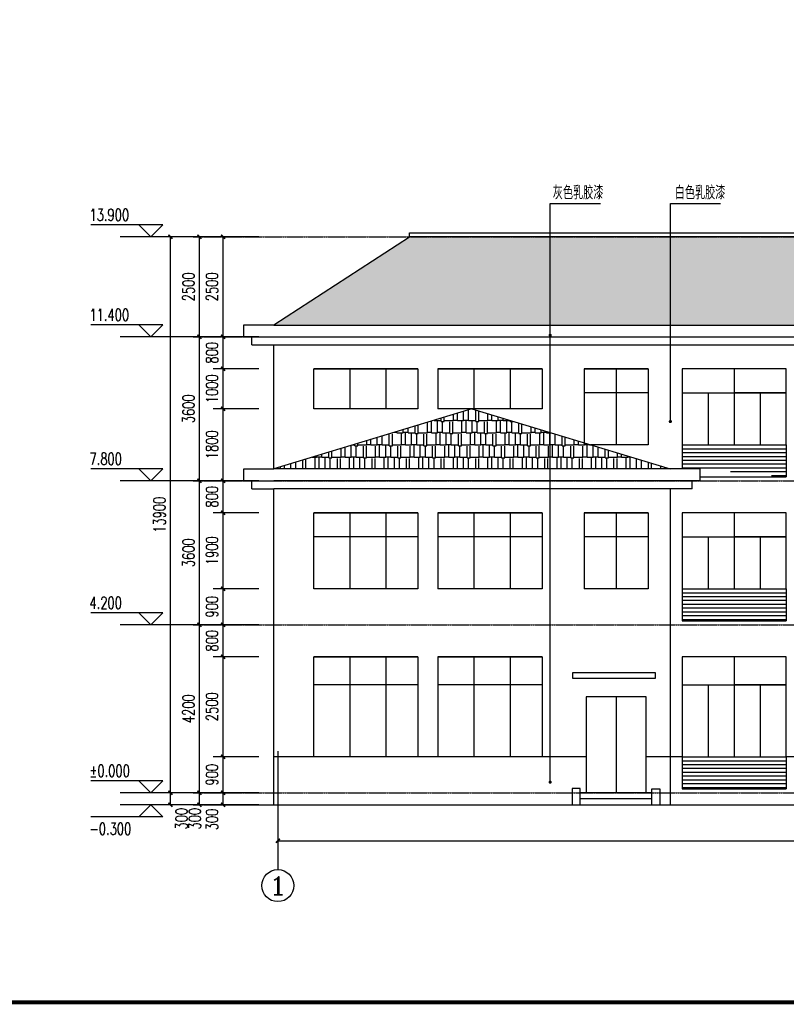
# Model space of a CAD drawing. Header units: inches. Extents: x 224620 to 3435104, y 247406 to 993300.
# Tile 47 of 109: x 269392 to 288545, y 449390 to 474010. Entities that reach past the tile are written whole.
import ezdxf
from ezdxf.enums import TextEntityAlignment as Align

# ---------------------------------------------------------------- set-up
doc = ezdxf.new("R2010")
doc.units = ezdxf.units.IN
doc.header["$MEASUREMENT"] = 0
doc.linetypes.add('CENTER', pattern=[2, 1.25, -0.25, 0.25, -0.25])
for name, color, linetype in [('AXIS', 3, 'Continuous'), ('AXIS_TEXT', 7, 'Continuous'), ('DIM_ELEV', 3, 'Continuous'), ('DIM_LEAD', 3, 'Continuous'), ('DOTE', 1, 'CENTER'), ('PUB_DIM', 3, 'Continuous'), ('PUB_TEXT', 7, 'Continuous'), ('PUB_TITLE', 4, 'Continuous'), ('WALL', 2, 'Continuous'), ('WINDOW', 4, 'Continuous'), ('看线', 95, 'Continuous'), ('细线', 135, 'Continuous')]:
    doc.layers.add(name, color=color, linetype=linetype)
doc.styles.add('_TCH_AXIS', font='COMPLEX', dxfattribs={"bigfont": 'GBCBIG'})
doc.styles.add('_TCH_DIM', font='SIMPLEX', dxfattribs={"bigfont": 'GBCBIG'})
doc.styles.add('_TCH_DIM_T3', font='SIMPLEX', dxfattribs={"width": 0.705882, "bigfont": 'GBCBIG'})
doc.styles.add('COMPLEX', font='COMPLEX')
doc.dimstyles.new('_TCH_ARCH&&100', dxfattribs={"dimtxt": 297.5, "dimasz": 100, "dimexe": 250, "dimexo": 300, "dimgap": 126.25, "dimtad": 1, "dimdec": 0, "dimzin": 0, "dimdsep": 46, "dimtxsty": '_TCH_DIM_T3', "dimblk": 'ARCHTICK', "dimcen": 0.09, "dimclrt": 7, "dimazin": 2, "dimtfac": 1, "dimtdec": 0, "dimtix": 1, "dimtmove": 2, "dimatfit": 3, "dimfxl": 1, "dimtolj": 1, "dimtzin": 0, "dimarcsym": 0})
pattern_1 = [(0, (-67919.12, -30705.75), (647.7, 304.8), [152.4, -127, 177.8, -76.2, 228.6, -101.6]), (0, (-67766.72, -30693.05), (647.7, 304.8), [127, -482.6, 101.6, -152.4]), (0, (-67461.92, -30724.8), (647.7, 304.8), [76.2, -787.4]), (90, (-67919.12, -30705.75), (-215.9, 304.8), [292.1, -927.1]), (90, (-67766.72, -30705.75), (-215.9, 304.8), [285.75, -933.45]), (90, (-67639.72, -30705.75), (-215.9, 304.8), [266.7, -952.5]), (90, (-67461.92, -30724.8), (-215.9, 304.8), [292.1, -927.1]), (90, (-67385.72, -30724.8), (-215.9, 304.8), [292.1, -927.1]), (90, (-67157.12, -30705.75), (-215.9, 304.8), [279.4, -939.8])]

# ---------------------------------------------------------------- blocks, each defined once
blk = doc.blocks.new('wrtgtg')
at = {"layer": 'PUB_TITLE', "const_width": 100}
blk.add_lwpolyline([(-72796, -4841), (7804, -4841), (7804, 52559), (-72796, 52559)], close=True, dxfattribs=at)
blk = doc.blocks.new('EQRGWEFG')
at = {"layer": 'WALL'}
for p, q in [((217, 21), (967, 21)), ((217, -279), (217, 21)), ((217, -279), (967, -279)), ((417, -479), (417, -279)), ((417, -479), (967, -479))]:
    blk.add_line(p, q, dxfattribs=at)
blk = doc.blocks.new('_ArchTick')
at = {"color": 0, "linetype": 'ByBlock', "const_width": 0.4}
blk.add_lwpolyline([(-0.5, -0.5), (0.5, 0.5)], dxfattribs=at)
blk = doc.blocks.new('*D447')
at = {"layer": 'AXIS', "color": 0, "lineweight": -2}
for p, q in [((275842, 455442), (275842, 453230)), ((305842, 455442), (305842, 453230)), ((275842, 453480), (305842, 453480))]:
    blk.add_line(p, q, dxfattribs=at)
at = {"layer": 'Defpoints', "color": 0}
for p in [(275842, 455742), (305842, 455742), (305842, 453480)]:
    blk.add_point(p, dxfattribs=at)
at = {"layer": 'AXIS', "color": 0, "lineweight": -2, "xscale": 100, "yscale": 100, "zscale": 100, "rotation": 180}
blk.add_blockref('_ArchTick', (275842, 453480), dxfattribs=at)
at = {"layer": 'AXIS', "color": 0, "lineweight": -2, "xscale": 100, "yscale": 100, "zscale": 100}
blk.add_blockref('_ArchTick', (305842, 453480), dxfattribs=at)
at = {"layer": 'AXIS', "color": 7, "insert": (290842, 453755), "char_height": 297.5, "attachment_point": 5, "style": '_TCH_DIM_T3'}
blk.add_mtext('\\A1;30000', dxfattribs=at)
blk = doc.blocks.new('*D448')
at = {"layer": 'Defpoints', "color": 0}
for p in [(274472, 468581), (275665, 468581), (275665, 466081)]:
    blk.add_point(p, dxfattribs=at)
at = {"layer": 'PUB_DIM', "color": 0, "lineweight": -2}
for p, q in [((275365, 468581), (274222, 468581)), ((274472, 466081), (274472, 468581)), ((275365, 466081), (274222, 466081))]:
    blk.add_line(p, q, dxfattribs=at)
at = {"layer": 'PUB_DIM', "color": 0, "lineweight": -2, "xscale": 100, "yscale": 100, "zscale": 100}
for p, rotation in [((274472, 468581), 90), ((274472, 466081), 270)]:
    blk.add_blockref('_ArchTick', p, dxfattribs=dict(at, rotation=rotation))
at = {"layer": 'PUB_DIM', "color": 7, "insert": (274197, 467331), "char_height": 297.5, "attachment_point": 5, "rotation": 90, "style": '_TCH_DIM_T3'}
blk.add_mtext('\\A1;2500', dxfattribs=at)
blk = doc.blocks.new('*D449')
at = {"layer": 'Defpoints', "color": 0}
for p in [(274472, 466081), (275665, 466081), (275665, 465281)]:
    blk.add_point(p, dxfattribs=at)
at = {"layer": 'PUB_DIM', "color": 0, "lineweight": -2}
for p, q in [((275365, 466081), (274222, 466081)), ((274472, 465281), (274472, 466081)), ((275365, 465281), (274222, 465281))]:
    blk.add_line(p, q, dxfattribs=at)
at = {"layer": 'PUB_DIM', "color": 0, "lineweight": -2, "xscale": 100, "yscale": 100, "zscale": 100}
for p, rotation in [((274472, 466081), 90), ((274472, 465281), 270)]:
    blk.add_blockref('_ArchTick', p, dxfattribs=dict(at, rotation=rotation))
at = {"layer": 'PUB_DIM', "color": 7, "insert": (274197, 465681), "char_height": 297.5, "attachment_point": 5, "rotation": 90, "style": '_TCH_DIM_T3'}
blk.add_mtext('\\A1;800', dxfattribs=at)
blk = doc.blocks.new('*D450')
at = {"layer": 'Defpoints', "color": 0}
for p in [(274472, 465281), (275665, 465281), (275665, 464281)]:
    blk.add_point(p, dxfattribs=at)
at = {"layer": 'PUB_DIM', "color": 0, "lineweight": -2}
for p, q in [((275365, 465281), (274222, 465281)), ((274472, 464281), (274472, 465281)), ((275365, 464281), (274222, 464281))]:
    blk.add_line(p, q, dxfattribs=at)
at = {"layer": 'PUB_DIM', "color": 0, "lineweight": -2, "xscale": 100, "yscale": 100, "zscale": 100}
for p, rotation in [((274472, 465281), 90), ((274472, 464281), 270)]:
    blk.add_blockref('_ArchTick', p, dxfattribs=dict(at, rotation=rotation))
at = {"layer": 'PUB_DIM', "color": 7, "insert": (274197, 464781), "char_height": 297.5, "attachment_point": 5, "rotation": 90, "style": '_TCH_DIM_T3'}
blk.add_mtext('\\A1;1000', dxfattribs=at)
blk = doc.blocks.new('*D451')
at = {"layer": 'Defpoints', "color": 0}
for p in [(274472, 464281), (275665, 464281), (275665, 462481)]:
    blk.add_point(p, dxfattribs=at)
at = {"layer": 'PUB_DIM', "color": 0, "lineweight": -2}
for p, q in [((275365, 464281), (274222, 464281)), ((274472, 462481), (274472, 464281)), ((275365, 462481), (274222, 462481))]:
    blk.add_line(p, q, dxfattribs=at)
at = {"layer": 'PUB_DIM', "color": 0, "lineweight": -2, "xscale": 100, "yscale": 100, "zscale": 100}
for p, rotation in [((274472, 464281), 90), ((274472, 462481), 270)]:
    blk.add_blockref('_ArchTick', p, dxfattribs=dict(at, rotation=rotation))
at = {"layer": 'PUB_DIM', "color": 7, "insert": (274197, 463381), "char_height": 297.5, "attachment_point": 5, "rotation": 90, "style": '_TCH_DIM_T3'}
blk.add_mtext('\\A1;1800', dxfattribs=at)
blk = doc.blocks.new('*D452')
at = {"layer": 'Defpoints', "color": 0}
for p in [(274472, 462481), (275665, 462481), (275665, 461681)]:
    blk.add_point(p, dxfattribs=at)
at = {"layer": 'PUB_DIM', "color": 0, "lineweight": -2}
for p, q in [((275365, 462481), (274222, 462481)), ((274472, 461681), (274472, 462481)), ((275365, 461681), (274222, 461681))]:
    blk.add_line(p, q, dxfattribs=at)
at = {"layer": 'PUB_DIM', "color": 0, "lineweight": -2, "xscale": 100, "yscale": 100, "zscale": 100}
for p, rotation in [((274472, 462481), 90), ((274472, 461681), 270)]:
    blk.add_blockref('_ArchTick', p, dxfattribs=dict(at, rotation=rotation))
at = {"layer": 'PUB_DIM', "color": 7, "insert": (274197, 462081), "char_height": 297.5, "attachment_point": 5, "rotation": 90, "style": '_TCH_DIM_T3'}
blk.add_mtext('\\A1;800', dxfattribs=at)
blk = doc.blocks.new('*D453')
at = {"layer": 'Defpoints', "color": 0}
for p in [(274472, 461681), (275665, 461681), (275665, 459781)]:
    blk.add_point(p, dxfattribs=at)
at = {"layer": 'PUB_DIM', "color": 0, "lineweight": -2}
for p, q in [((275365, 461681), (274222, 461681)), ((274472, 459781), (274472, 461681)), ((275365, 459781), (274222, 459781))]:
    blk.add_line(p, q, dxfattribs=at)
at = {"layer": 'PUB_DIM', "color": 0, "lineweight": -2, "xscale": 100, "yscale": 100, "zscale": 100}
for p, rotation in [((274472, 461681), 90), ((274472, 459781), 270)]:
    blk.add_blockref('_ArchTick', p, dxfattribs=dict(at, rotation=rotation))
at = {"layer": 'PUB_DIM', "color": 7, "insert": (274197, 460731), "char_height": 297.5, "attachment_point": 5, "rotation": 90, "style": '_TCH_DIM_T3'}
blk.add_mtext('\\A1;1900', dxfattribs=at)
blk = doc.blocks.new('*D454')
at = {"layer": 'Defpoints', "color": 0}
for p in [(274472, 459781), (275665, 459781), (275665, 458881)]:
    blk.add_point(p, dxfattribs=at)
at = {"layer": 'PUB_DIM', "color": 0, "lineweight": -2}
for p, q in [((275365, 459781), (274222, 459781)), ((274472, 458881), (274472, 459781)), ((275365, 458881), (274222, 458881))]:
    blk.add_line(p, q, dxfattribs=at)
at = {"layer": 'PUB_DIM', "color": 0, "lineweight": -2, "xscale": 100, "yscale": 100, "zscale": 100}
for p, rotation in [((274472, 459781), 90), ((274472, 458881), 270)]:
    blk.add_blockref('_ArchTick', p, dxfattribs=dict(at, rotation=rotation))
at = {"layer": 'PUB_DIM', "color": 7, "insert": (274197, 459331), "char_height": 297.5, "attachment_point": 5, "rotation": 90, "style": '_TCH_DIM_T3'}
blk.add_mtext('\\A1;900', dxfattribs=at)
blk = doc.blocks.new('*D455')
at = {"layer": 'Defpoints', "color": 0}
for p in [(274472, 458881), (275665, 458881), (275665, 458081)]:
    blk.add_point(p, dxfattribs=at)
at = {"layer": 'PUB_DIM', "color": 0, "lineweight": -2}
for p, q in [((275365, 458881), (274222, 458881)), ((274472, 458081), (274472, 458881)), ((275365, 458081), (274222, 458081))]:
    blk.add_line(p, q, dxfattribs=at)
at = {"layer": 'PUB_DIM', "color": 0, "lineweight": -2, "xscale": 100, "yscale": 100, "zscale": 100}
for p, rotation in [((274472, 458881), 90), ((274472, 458081), 270)]:
    blk.add_blockref('_ArchTick', p, dxfattribs=dict(at, rotation=rotation))
at = {"layer": 'PUB_DIM', "color": 7, "insert": (274197, 458481), "char_height": 297.5, "attachment_point": 5, "rotation": 90, "style": '_TCH_DIM_T3'}
blk.add_mtext('\\A1;800', dxfattribs=at)
blk = doc.blocks.new('*D456')
at = {"layer": 'Defpoints', "color": 0}
for p in [(274472, 458081), (275665, 458081), (275665, 455581)]:
    blk.add_point(p, dxfattribs=at)
at = {"layer": 'PUB_DIM', "color": 0, "lineweight": -2}
for p, q in [((275365, 458081), (274222, 458081)), ((274472, 455581), (274472, 458081)), ((275365, 455581), (274222, 455581))]:
    blk.add_line(p, q, dxfattribs=at)
at = {"layer": 'PUB_DIM', "color": 0, "lineweight": -2, "xscale": 100, "yscale": 100, "zscale": 100}
for p, rotation in [((274472, 458081), 90), ((274472, 455581), 270)]:
    blk.add_blockref('_ArchTick', p, dxfattribs=dict(at, rotation=rotation))
at = {"layer": 'PUB_DIM', "color": 7, "insert": (274197, 456831), "char_height": 297.5, "attachment_point": 5, "rotation": 90, "style": '_TCH_DIM_T3'}
blk.add_mtext('\\A1;2500', dxfattribs=at)
blk = doc.blocks.new('*D457')
at = {"layer": 'Defpoints', "color": 0}
for p in [(274472, 455581), (275665, 455581), (275665, 454681)]:
    blk.add_point(p, dxfattribs=at)
at = {"layer": 'PUB_DIM', "color": 0, "lineweight": -2}
for p, q in [((275365, 455581), (274222, 455581)), ((274472, 454681), (274472, 455581)), ((275365, 454681), (274222, 454681))]:
    blk.add_line(p, q, dxfattribs=at)
at = {"layer": 'PUB_DIM', "color": 0, "lineweight": -2, "xscale": 100, "yscale": 100, "zscale": 100}
for p, rotation in [((274472, 455581), 90), ((274472, 454681), 270)]:
    blk.add_blockref('_ArchTick', p, dxfattribs=dict(at, rotation=rotation))
at = {"layer": 'PUB_DIM', "color": 7, "insert": (274197, 455131), "char_height": 297.5, "attachment_point": 5, "rotation": 90, "style": '_TCH_DIM_T3'}
blk.add_mtext('\\A1;900', dxfattribs=at)
blk = doc.blocks.new('*D458')
at = {"layer": 'Defpoints', "color": 0}
for p in [(274472, 454681), (275665, 454681), (275665, 454381)]:
    blk.add_point(p, dxfattribs=at)
at = {"layer": 'PUB_DIM', "color": 0, "lineweight": -2}
for p, q in [((275365, 454681), (274222, 454681)), ((274472, 454381), (274472, 454681)), ((275365, 454381), (274222, 454381))]:
    blk.add_line(p, q, dxfattribs=at)
at = {"layer": 'PUB_DIM', "color": 0, "lineweight": -2, "xscale": 100, "yscale": 100, "zscale": 100}
for p, rotation in [((274472, 454681), 90), ((274472, 454381), 270)]:
    blk.add_blockref('_ArchTick', p, dxfattribs=dict(at, rotation=rotation))
at = {"layer": 'PUB_DIM', "color": 7, "insert": (274197, 454011), "char_height": 297.5, "attachment_point": 5, "rotation": 90, "style": '_TCH_DIM_T3'}
blk.add_mtext('\\A1;300', dxfattribs=at)
blk = doc.blocks.new('*D477')
at = {"layer": 'Defpoints', "color": 0}
for p in [(273157, 468581), (274176, 468581), (274176, 454681)]:
    blk.add_point(p, dxfattribs=at)
at = {"layer": 'PUB_DIM', "color": 0, "lineweight": -2}
for p, q in [((273876, 468581), (272907, 468581)), ((273157, 454681), (273157, 468581)), ((273876, 454681), (272907, 454681))]:
    blk.add_line(p, q, dxfattribs=at)
at = {"layer": 'PUB_DIM', "color": 0, "lineweight": -2, "xscale": 100, "yscale": 100, "zscale": 100}
for p, rotation in [((273157, 468581), 90), ((273157, 454681), 270)]:
    blk.add_blockref('_ArchTick', p, dxfattribs=dict(at, rotation=rotation))
at = {"layer": 'PUB_DIM', "color": 7, "insert": (272882, 461631), "char_height": 297.5, "attachment_point": 5, "rotation": 90, "style": '_TCH_DIM_T3'}
blk.add_mtext('\\A1;13900', dxfattribs=at)
blk = doc.blocks.new('*D478')
at = {"layer": 'Defpoints', "color": 0}
for p in [(273157, 454681), (274176, 454681), (274176, 454381)]:
    blk.add_point(p, dxfattribs=at)
at = {"layer": 'PUB_DIM', "color": 0, "lineweight": -2}
for p, q in [((273876, 454681), (272907, 454681)), ((273157, 454381), (273157, 454681)), ((273876, 454381), (272907, 454381))]:
    blk.add_line(p, q, dxfattribs=at)
at = {"layer": 'PUB_DIM', "color": 0, "lineweight": -2, "xscale": 100, "yscale": 100, "zscale": 100}
for p, rotation in [((273157, 454681), 90), ((273157, 454381), 270)]:
    blk.add_blockref('_ArchTick', p, dxfattribs=dict(at, rotation=rotation))
at = {"layer": 'PUB_DIM', "color": 7, "insert": (273432, 454031), "char_height": 297.5, "attachment_point": 5, "rotation": 90, "style": '_TCH_DIM_T3'}
blk.add_mtext('\\A1;300', dxfattribs=at)
blk = doc.blocks.new('*D479')
at = {"layer": 'Defpoints', "color": 0}
for p in [(273884, 468581), (275077, 468581), (275077, 466081)]:
    blk.add_point(p, dxfattribs=at)
at = {"layer": 'PUB_DIM', "color": 0, "lineweight": -2}
for p, q in [((274777, 468581), (273634, 468581)), ((273884, 466081), (273884, 468581)), ((274777, 466081), (273634, 466081))]:
    blk.add_line(p, q, dxfattribs=at)
at = {"layer": 'PUB_DIM', "color": 0, "lineweight": -2, "xscale": 100, "yscale": 100, "zscale": 100}
for p, rotation in [((273884, 468581), 90), ((273884, 466081), 270)]:
    blk.add_blockref('_ArchTick', p, dxfattribs=dict(at, rotation=rotation))
at = {"layer": 'PUB_DIM', "color": 7, "insert": (273609, 467331), "char_height": 297.5, "attachment_point": 5, "rotation": 90, "style": '_TCH_DIM_T3'}
blk.add_mtext('\\A1;2500', dxfattribs=at)
blk = doc.blocks.new('*D480')
at = {"layer": 'Defpoints', "color": 0}
for p in [(273884, 466081), (275077, 466081), (275077, 462481)]:
    blk.add_point(p, dxfattribs=at)
at = {"layer": 'PUB_DIM', "color": 0, "lineweight": -2}
for p, q in [((274777, 466081), (273634, 466081)), ((273884, 462481), (273884, 466081)), ((274777, 462481), (273634, 462481))]:
    blk.add_line(p, q, dxfattribs=at)
at = {"layer": 'PUB_DIM', "color": 0, "lineweight": -2, "xscale": 100, "yscale": 100, "zscale": 100}
for p, rotation in [((273884, 466081), 90), ((273884, 462481), 270)]:
    blk.add_blockref('_ArchTick', p, dxfattribs=dict(at, rotation=rotation))
at = {"layer": 'PUB_DIM', "color": 7, "insert": (273609, 464281), "char_height": 297.5, "attachment_point": 5, "rotation": 90, "style": '_TCH_DIM_T3'}
blk.add_mtext('\\A1;3600', dxfattribs=at)
blk = doc.blocks.new('*D481')
at = {"layer": 'Defpoints', "color": 0}
for p in [(273884, 462481), (275077, 462481), (275077, 458881)]:
    blk.add_point(p, dxfattribs=at)
at = {"layer": 'PUB_DIM', "color": 0, "lineweight": -2}
for p, q in [((274777, 462481), (273634, 462481)), ((273884, 458881), (273884, 462481)), ((274777, 458881), (273634, 458881))]:
    blk.add_line(p, q, dxfattribs=at)
at = {"layer": 'PUB_DIM', "color": 0, "lineweight": -2, "xscale": 100, "yscale": 100, "zscale": 100}
for p, rotation in [((273884, 462481), 90), ((273884, 458881), 270)]:
    blk.add_blockref('_ArchTick', p, dxfattribs=dict(at, rotation=rotation))
at = {"layer": 'PUB_DIM', "color": 7, "insert": (273609, 460681), "char_height": 297.5, "attachment_point": 5, "rotation": 90, "style": '_TCH_DIM_T3'}
blk.add_mtext('\\A1;3600', dxfattribs=at)
blk = doc.blocks.new('*D482')
at = {"layer": 'Defpoints', "color": 0}
for p in [(273884, 458881), (275077, 458881), (275077, 454681)]:
    blk.add_point(p, dxfattribs=at)
at = {"layer": 'PUB_DIM', "color": 0, "lineweight": -2}
for p, q in [((274777, 458881), (273634, 458881)), ((273884, 454681), (273884, 458881)), ((274777, 454681), (273634, 454681))]:
    blk.add_line(p, q, dxfattribs=at)
at = {"layer": 'PUB_DIM', "color": 0, "lineweight": -2, "xscale": 100, "yscale": 100, "zscale": 100}
for p, rotation in [((273884, 458881), 90), ((273884, 454681), 270)]:
    blk.add_blockref('_ArchTick', p, dxfattribs=dict(at, rotation=rotation))
at = {"layer": 'PUB_DIM', "color": 7, "insert": (273609, 456781), "char_height": 297.5, "attachment_point": 5, "rotation": 90, "style": '_TCH_DIM_T3'}
blk.add_mtext('\\A1;4200', dxfattribs=at)
blk = doc.blocks.new('*D483')
at = {"layer": 'Defpoints', "color": 0}
for p in [(273884, 454681), (275077, 454681), (275077, 454381)]:
    blk.add_point(p, dxfattribs=at)
at = {"layer": 'PUB_DIM', "color": 0, "lineweight": -2}
for p, q in [((274777, 454681), (273634, 454681)), ((273884, 454381), (273884, 454681)), ((274777, 454381), (273634, 454381))]:
    blk.add_line(p, q, dxfattribs=at)
at = {"layer": 'PUB_DIM', "color": 0, "lineweight": -2, "xscale": 100, "yscale": 100, "zscale": 100}
for p, rotation in [((273884, 454681), 90), ((273884, 454381), 270)]:
    blk.add_blockref('_ArchTick', p, dxfattribs=dict(at, rotation=rotation))
at = {"layer": 'PUB_DIM', "color": 7, "insert": (273767, 454031), "char_height": 297.5, "attachment_point": 5, "rotation": 90, "style": '_TCH_DIM_T3'}
blk.add_mtext('\\A1;300', dxfattribs=at)
blk = doc.blocks.new('_AXISO')
blk.add_circle((0, 0), 0.5)
at = {"layer": 'AXIS_TEXT', "style": 'COMPLEX', "width": 1.041667}
blk.add_attdef('A', text='', height=0.56, dxfattribs=at).set_placement((-0.25, -0.28), (0.25, -0.28), align=Align.FIT)

msp = doc.modelspace()

# ---------------------------------------------------------------- hatches: boundary and pattern name
at = {"layer": '看线'}
h = msp.add_hatch(dxfattribs=at)
h.set_pattern_fill('LINE', color=256, scale=100)
h.set_pattern_definition([(0, (-348657.23, 131716.6), (0, 95.25), [])])
h.paths.add_polyline_path([(285942.1, 463280.9), (285942.1, 462780.9), (286392.1, 462780.9), (288542.1, 462580.9), (288542.1, 463280.9)])
h = msp.add_hatch(dxfattribs=at)
h.set_pattern_fill('LINE', color=256, scale=100)
h.set_pattern_definition([(0, (-348657.23, 128116.6), (0, 95.25), [])])
h.paths.add_polyline_path([(285942.1, 459680.9), (285942.1, 458980.9), (288542.1, 458980.9), (288542.1, 459680.9)])
h = msp.add_hatch(dxfattribs=at)
h.set_pattern_fill('LINE', color=256, scale=100)
h.set_pattern_definition([(0, (-348657.23, 123916.6), (0, 95.25), [])])
h.paths.add_polyline_path([(285942.1, 455480.9), (285942.1, 454780.9), (288542.1, 454780.9), (288542.1, 455480.9)])
at = {"layer": '细线'}
h = msp.add_hatch(dxfattribs=at)
h.set_pattern_fill('AR-RSHKE', color=256, scale=100)
h.set_pattern_definition(pattern_1)
h.paths.add_polyline_path([(279129.5, 468580.9), (275732.8, 466374.9), (291792.1, 466374.9), (291792.1, 468580.9)])
h = msp.add_hatch(dxfattribs=at)
h.set_pattern_fill('AR-RSHKE', color=256, scale=100)
h.set_pattern_definition(pattern_1)
h.paths.add_polyline_path([(285642.1, 462780.9), (280692.1, 464280.9), (275742.1, 462780.9)])

# ---------------------------------------------------------------- linework, layer by layer
at = {"layer": 'AXIS'}
msp.add_line((275842.1, 455719.7), (275842.1, 452757.6), dxfattribs=at)
at = {"layer": 'DIM_ELEV'}
for p, q in [((272965.7, 468880.9), (271165.7, 468880.9)), ((272665.7, 468580.9), (272365.7, 468880.9)), ((272665.7, 468580.9), (272965.7, 468880.9)), ((272965.7, 466380.9), (271165.7, 466380.9)), ((272665.7, 466080.9), (272365.7, 466380.9)), ((272665.7, 466080.9), (272965.7, 466380.9)), ((272965.7, 462780.9), (271165.7, 462780.9)), ((272665.7, 462480.9), (272365.7, 462780.9)), ((272665.7, 462480.9), (272965.7, 462780.9)), ((272965.7, 459180.9), (271165.7, 459180.9)), ((272665.7, 458880.9), (272365.7, 459180.9)), ((272665.7, 458880.9), (272965.7, 459180.9)), ((272965.7, 454980.9), (271165.7, 454980.9)), ((272665.7, 454680.9), (272365.7, 454980.9)), ((272665.7, 454680.9), (272965.7, 454980.9)), ((272665.7, 454380.9), (272365.7, 454080.9)), ((272665.7, 454380.9), (272965.7, 454080.9)), ((272965.7, 454080.9), (271165.7, 454080.9))]:
    msp.add_line(p, q, dxfattribs=at)
at = {"layer": 'DIM_LEAD'}
for p, q in [((282646.1, 466117.8), (282646.1, 469416.1)), ((282646.1, 454943.4), (282646.1, 469416.1)), ((282646.1, 469416.1), (283901.4, 469416.1)), ((285648.4, 463962.4), (285648.4, 469416.1)), ((285648.4, 463962.4), (285648.4, 469416.1)), ((285648.4, 469416.1), (286903.7, 469416.1))]:
    msp.add_line(p, q, dxfattribs=at)
at = {"layer": 'DIM_LEAD', "const_width": 40}
for points in [[(282646.1, 466097.8, 1), (282646.1, 466137.8, 1)], [(285648.4, 463942.4, 1), (285648.4, 463982.4, 1)], [(285648.4, 463942.4, 1), (285648.4, 463982.4, 1)], [(282646.1, 454923.4, 1), (282646.1, 454963.4, 1)]]:
    msp.add_lwpolyline(points, format="xyb", close=True, dxfattribs=at)
at = {"layer": 'DOTE'}
for p, q in [((273716.7, 468580.9), (307116.7, 468580.9)), ((273716.7, 466080.9), (307116.7, 466080.9)), ((273716.7, 462480.9), (307116.7, 462480.9)), ((273716.7, 458880.9), (307116.7, 458880.9)), ((273716.7, 454680.9), (307116.7, 454680.9)), ((273716.7, 454380.9), (307116.7, 454380.9))]:
    msp.add_line(p, q, dxfattribs=at)
at = {"layer": 'PUB_DIM'}
for p, q in [((274175.5, 468580.9), (271902.6, 468580.9)), ((274175.5, 466080.9), (271902.6, 466080.9)), ((274175.5, 462480.9), (271902.6, 462480.9)), ((274175.5, 458880.9), (271902.6, 458880.9)), ((274175.5, 454680.9), (271902.6, 454680.9)), ((274175.5, 454380.9), (271902.6, 454380.9))]:
    msp.add_line(p, q, dxfattribs=at)
msp.add_lwpolyline([(283212.4, 457683.8), (285271.1, 457683.8), (285271.1, 457532.9), (283212.4, 457532.9)], close=True, dxfattribs=at)
for points in [[(283393.1, 454384), (283394.7, 454684), (283395, 454784), (283195, 454784.7), (283193.1, 454384.7)], [(285188.8, 454380.9), (285188.8, 454680.9), (285188.8, 454780.9), (285388.8, 454780.9), (285388.8, 454380.9)], [(285188.8, 454680.9), (283394.7, 454680.9)], [(285188.8, 454530.9), (283394.7, 454530.9)]]:
    msp.add_lwpolyline(points, dxfattribs=at)
at = {"layer": 'WALL'}
for p, q in [((275742.1, 466380.9), (279129.5, 468580.9)), ((291792.1, 468580.9), (279129.5, 468580.9)), ((275742.1, 466374.9), (291792.1, 466374.9)), ((275742.1, 466080.9), (291792.1, 466080.9)), ((275742.1, 465880.9), (291792.1, 465880.9)), ((275742.1, 462780.9), (275742.1, 465880.9)), ((279342.1, 465280.9), (276742.1, 465280.9)), ((279342.1, 465280.9), (279342.1, 464280.9)), ((279842.1, 465280.9), (282442.1, 465280.9)), ((279842.1, 465280.9), (279842.1, 464280.9)), ((282442.1, 465280.9), (279842.1, 465280.9)), ((282442.1, 465280.9), (282442.1, 464280.9)), ((283492.1, 465280.9), (285092.1, 465280.9)), ((283492.1, 465280.9), (283492.1, 463432.4)), ((285092.1, 465280.9), (283492.1, 465280.9)), ((285092.1, 465280.9), (285092.1, 463380.9)), ((285942.1, 465280.9), (285942.1, 463380.9)), ((288542.1, 465280.9), (285942.1, 465280.9)), ((288542.1, 463380.9), (288542.1, 465280.9)), ((280692.1, 464280.9), (275742.1, 462780.9)), ((279342.1, 464280.9), (276742.1, 464280.9)), ((282442.1, 464280.9), (279842.1, 464280.9)), ((280692.1, 464280.9), (285642.1, 462780.9)), ((285092.1, 463380.9), (283662.1, 463380.9)), ((285942.1, 463380.9), (288542.1, 463380.9)), ((285942.1, 463380.9), (285942.1, 462780.9)), ((288542.1, 463380.9), (288542.1, 462580.9)), ((285942.1, 463280.9), (288542.1, 463280.9)), ((285642.1, 462780.9), (275742.1, 462780.9)), ((285642.1, 462480.9), (275742.1, 462480.9)), ((286392.1, 462580.9), (288542.1, 462580.9)), ((275742.1, 454380.9), (275742.1, 462280.9)), ((285642.1, 462280.9), (275742.1, 462280.9)), ((285642.1, 462280.9), (285642.1, 454380.9)), ((279342.1, 461680.9), (276742.1, 461680.9)), ((279342.1, 461680.9), (279342.1, 459780.9)), ((279842.1, 461680.9), (282442.1, 461680.9)), ((279842.1, 461680.9), (279842.1, 459780.9)), ((282442.1, 461680.9), (279842.1, 461680.9)), ((282442.1, 461680.9), (282442.1, 459780.9)), ((283492.1, 461680.9), (285092.1, 461680.9)), ((283492.1, 461680.9), (283492.1, 459780.9)), ((285092.1, 461680.9), (283492.1, 461680.9)), ((285092.1, 461680.9), (285092.1, 459780.9)), ((282442.1, 459780.9), (279842.1, 459780.9)), ((285092.1, 459780.9), (283492.1, 459780.9)), ((285942.1, 459780.9), (285942.1, 458980.9)), ((285942.1, 459680.9), (288542.1, 459680.9)), ((288542.1, 459780.9), (288542.1, 458980.9)), ((285942.1, 458980.9), (288542.1, 458980.9)), ((279342.1, 458080.9), (276742.1, 458080.9)), ((279342.1, 458080.9), (279342.1, 455580.9)), ((279842.1, 458080.9), (282442.1, 458080.9)), ((279842.1, 458080.9), (279842.1, 455580.9)), ((282442.1, 458080.9), (279842.1, 458080.9)), ((282442.1, 458080.9), (282442.1, 455580.9)), ((283542.1, 455580.9), (275742.1, 455580.9)), ((282442.1, 455580.9), (279842.1, 455580.9)), ((285942.1, 455580.9), (285042.1, 455580.9)), ((285942.1, 455580.9), (285942.1, 454780.9)), ((285942.1, 455480.9), (288542.1, 455480.9)), ((288542.1, 455580.9), (288542.1, 454780.9)), ((288992.1, 455580.9), (288542.1, 455580.9)), ((285942.1, 454780.9), (288542.1, 454780.9)), ((274018.9, 454380.9), (306791.9, 454380.9))]:
    msp.add_line(p, q, dxfattribs=at)
for points in [[(279129.5, 468580.9), (279129.5, 468680.9), (291792.1, 468680.9)], [(276742.1, 464280.9), (276742.1, 465280.9), (279342.1, 465280.9)], [(279342.1, 459780.9), (276742.1, 459780.9), (276742.1, 461680.9), (279342.1, 461680.9)], [(285942.1, 461680.9), (285942.1, 459780.9), (288542.1, 459780.9), (288542.1, 461680.9), (285942.1, 461680.9)], [(279342.1, 455580.9), (276742.1, 455580.9), (276742.1, 458080.9), (279342.1, 458080.9)], [(285942.1, 458080.9), (285942.1, 455580.9), (288542.1, 455580.9), (288542.1, 458080.9), (285942.1, 458080.9)]]:
    msp.add_lwpolyline(points, dxfattribs=at)
at = {"layer": 'WINDOW'}
for p, q in [((277642.1, 465280.9), (277642.1, 464280.9)), ((278542.1, 465280.9), (278542.1, 464280.9)), ((280742.1, 465280.9), (280742.1, 464265.8)), ((281642.1, 465280.9), (281642.1, 464280.9)), ((284292.1, 465280.9), (284292.1, 463380.9)), ((287242.1, 465280.9), (287242.1, 463380.9)), ((285092.1, 464680.9), (283492.1, 464680.9)), ((285942.1, 464680.9), (288542.1, 464680.9)), ((285942.1, 464680.9), (287242.1, 464680.9)), ((286592.1, 464680.9), (286592.1, 463380.9)), ((288542.1, 464680.9), (287242.1, 464680.9)), ((287892.1, 464680.9), (287892.1, 463380.9)), ((277642.1, 461680.9), (277642.1, 459780.9)), ((278542.1, 461680.9), (278542.1, 459780.9)), ((280742.1, 461680.9), (280742.1, 459780.9)), ((281642.1, 461680.9), (281642.1, 459780.9)), ((284292.1, 461680.9), (284292.1, 459780.9)), ((287242.1, 461680.9), (287242.1, 459780.9)), ((279342.1, 461080.9), (276742.1, 461080.9)), ((282442.1, 461080.9), (279842.1, 461080.9)), ((285092.1, 461080.9), (283492.1, 461080.9)), ((285942.1, 461080.9), (288542.1, 461080.9)), ((285942.1, 461080.9), (287242.1, 461080.9)), ((286592.1, 461080.9), (286592.1, 459780.9)), ((288542.1, 461080.9), (287242.1, 461080.9)), ((287892.1, 461080.9), (287892.1, 459780.9)), ((277642.1, 458080.9), (277642.1, 455580.9)), ((278542.1, 458080.9), (278542.1, 455580.9)), ((280742.1, 458080.9), (280742.1, 455580.9)), ((281642.1, 458080.9), (281642.1, 455580.9)), ((287242.1, 458080.9), (287242.1, 455580.9)), ((279342.1, 457380.9), (276742.1, 457380.9)), ((282442.1, 457380.9), (279842.1, 457380.9)), ((285942.1, 457380.9), (288542.1, 457380.9)), ((285942.1, 457380.9), (287242.1, 457380.9)), ((286592.1, 457380.9), (286592.1, 455580.9)), ((288542.1, 457380.9), (287242.1, 457380.9)), ((287892.1, 457380.9), (287892.1, 455580.9)), ((284292.1, 457080.9), (284292.1, 454680.9))]:
    msp.add_line(p, q, dxfattribs=at)
msp.add_lwpolyline([(285042.1, 454680.9), (285042.1, 457080.9), (283542.1, 457080.9), (283542.1, 454680.9)], dxfattribs=at)

# ---------------------------------------------------------------- block references
msp.add_blockref('wrtgtg', (326104.7, 454281.3))
at = {"layer": 'AXIS'}
ref = msp.add_blockref('_AXISO', (275842.1, 452357.6), dxfattribs=dict(at, xscale=800, yscale=800, zscale=800))
ref.add_attrib('A', '1', dxfattribs={"layer": 'AXIS_TEXT', "height": 452.5, "style": '_TCH_AXIS', "width": 4.2}).set_placement((275615.9, 452131.3), (276068.4, 452131.3), align=Align.FIT)
at = {"layer": 'WALL'}
for p in [(274775.4, 466359.8), (274775.4, 462759.8)]:
    msp.add_blockref('EQRGWEFG', p, dxfattribs=at)
at = {"layer": 'WALL', "xscale": -1}
msp.add_blockref('EQRGWEFG', (286608.8, 462759.8), dxfattribs=at)

# ---------------------------------------------------------------- texts
at = {"layer": 'PUB_TEXT', "style": '_TCH_DIM'}
for s, p in [('灰色乳胶漆', (282709.9, 469516.2)), ('白色乳胶漆', (285756.9, 469516.2))]:
    msp.add_text(s, height=337.59, dxfattribs=at).set_placement(p)
at = {"layer": 'PUB_TEXT', "style": '_TCH_DIM', "width": 0.705882}
for s, p in [('13.900', (271135.7, 468981)), ('11.400', (271135.7, 466481)), ('7.800', (271135.7, 462881)), ('4.200', (271135.7, 459281)), ('%%P0.000', (271135.7, 455081)), ('-0.300', (271135.7, 453630.8))]:
    msp.add_text(s, height=297.5, dxfattribs=at).set_placement(p)

# ---------------------------------------------------------------- dimensions: what is measured, and where the dimension line sits
at = {"layer": 'AXIS'}
dim = msp.add_aligned_dim(p1=(275842.1, 455741.6), p2=(305842.1, 455741.6), distance=-2262.1, dimstyle='_TCH_ARCH&&100', dxfattribs=at)
dim.commit()
dim.dimension.update_dxf_attribs({"geometry": '*D447', "text_midpoint": (290842.1, 453754.5)})
at = {"layer": 'PUB_DIM'}
for p1, p2, distance, picture, middle in [((274175.5, 454680.9), (274175.5, 468580.9), 1018.6, '*D477', (272881.9, 461630.9)), ((275076.6, 466080.9), (275076.6, 468580.9), 1192.9, '*D479', (273608.7, 467330.9)), ((275665, 466080.9), (275665, 468580.9), 1192.9, '*D448', (274197.1, 467330.9)), ((275076.6, 462480.9), (275076.6, 466080.9), 1192.9, '*D480', (273608.7, 464280.9)), ((275665, 465280.9), (275665, 466080.9), 1192.9, '*D449', (274197.1, 465680.9)), ((275665, 464280.9), (275665, 465280.9), 1192.9, '*D450', (274197.1, 464780.9)), ((275665, 462480.9), (275665, 464280.9), 1192.9, '*D451', (274197.1, 463380.9)), ((275076.6, 458880.9), (275076.6, 462480.9), 1192.9, '*D481', (273608.7, 460680.9)), ((275665, 461680.9), (275665, 462480.9), 1192.9, '*D452', (274197.1, 462080.9)), ((275665, 459780.9), (275665, 461680.9), 1192.9, '*D453', (274197.1, 460730.9)), ((275665, 458880.9), (275665, 459780.9), 1192.9, '*D454', (274197.1, 459330.9)), ((275076.6, 454680.9), (275076.6, 458880.9), 1192.9, '*D482', (273608.7, 456780.9)), ((275665, 458080.9), (275665, 458880.9), 1192.9, '*D455', (274197.1, 458480.9)), ((275665, 455580.9), (275665, 458080.9), 1192.9, '*D456', (274197.1, 456830.9)), ((275665, 454680.9), (275665, 455580.9), 1192.9, '*D457', (274197.1, 455130.9))]:
    dim = msp.add_aligned_dim(p1=p1, p2=p2, distance=distance, dimstyle='_TCH_ARCH&&100', dxfattribs=at)
    dim.commit()
    dim.dimension.update_dxf_attribs({"geometry": picture, "text_midpoint": middle})
for base, p1, p2, picture, middle in [((273156.9, 454680.9), (274175.5, 454380.9), (274175.5, 454680.9), '*D478', (273431.9, 454030.9)), ((273883.7, 454680.9), (275076.6, 454380.9), (275076.6, 454680.9), '*D483', (273767.2, 454030.9)), ((274472.1, 454680.9), (275665, 454380.9), (275665, 454680.9), '*D458', (274197.1, 454010.9))]:
    dim = msp.add_linear_dim(base=base, p1=p1, p2=p2, angle=90, dimstyle='_TCH_ARCH&&100', dxfattribs=at)
    dim.commit()
    dim.dimension.update_dxf_attribs({"geometry": picture, "text_midpoint": middle, "dimtype": 161})

doc.saveas('drawing.dxf')
